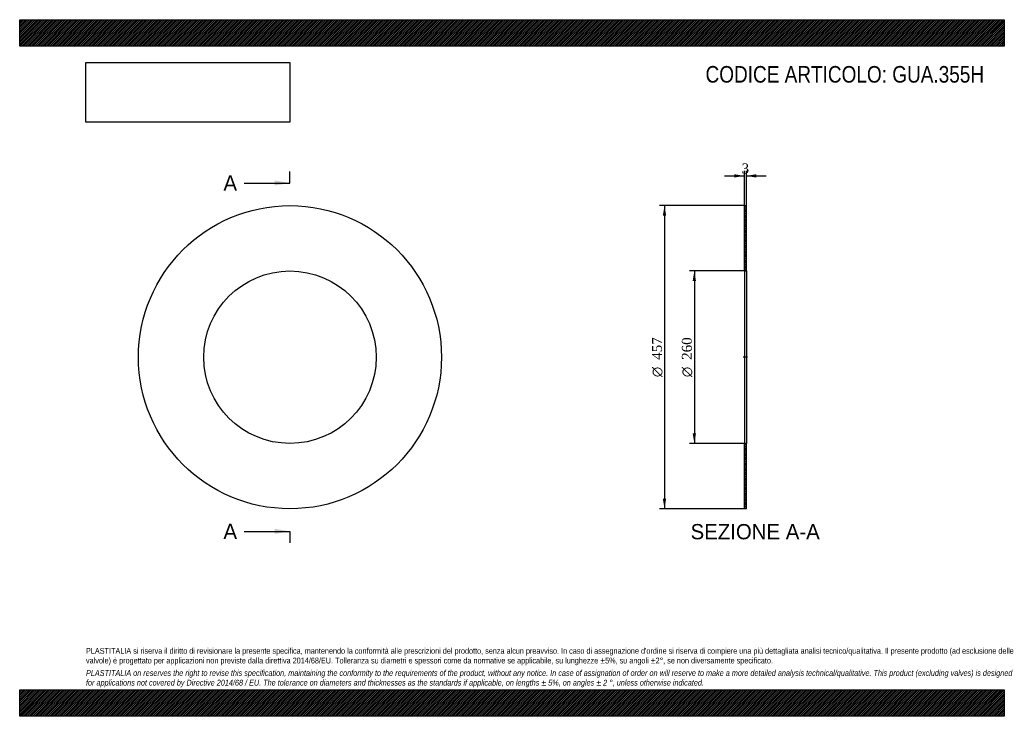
# Model space of a CAD drawing. Header units: millimetres. Extents: x 0 to 1485, y 0 to 1050.
import ezdxf
from ezdxf.enums import TextEntityAlignment as Align
from ezdxf.lldxf.tags import DXFTag

# ---------------------------------------------------------------- set-up
doc = ezdxf.new("R2010")
doc.units = ezdxf.units.MM
doc.header["$LTSCALE"] = 5
for name, color, linetype in [('Default', 7, 'Continuous'), ('DV2_Default', 7, 'Continuous'), ('GUA.355H', 7, 'Continuous')]:
    doc.layers.add(name, color=color, linetype=linetype)
doc.styles.add('SEACAD_Solid_Edge_ANSI', font='seans.ttf')
doc.styles.add('SEACAD_Solid_Edge_ANSI1_Symbols', font='semeca1.ttf')
doc.styles.add('SEACAD_Times_New_Roman', font='times.ttf')
tags = doc.linetypes.add('CENTER2', pattern=[28.575, 19.05, -3.175, 3.175, -3.175]).pattern_tags.tags
tags[10:11] = [DXFTag(74, 4), DXFTag(75, 0), DXFTag(340, '0'), DXFTag(46, 0.0), DXFTag(50, 0.0), DXFTag(44, 0.0), DXFTag(45, 0.0)]
tags[8:9] = [DXFTag(74, 4), DXFTag(75, 0), DXFTag(340, '0'), DXFTag(46, 0.0), DXFTag(50, 0.0), DXFTag(44, 0.0), DXFTag(45, 0.0)]
tags[6:7] = [DXFTag(74, 4), DXFTag(75, 0), DXFTag(340, '0'), DXFTag(46, 0.0), DXFTag(50, 0.0), DXFTag(44, 0.0), DXFTag(45, 0.0)]
tags[4:5] = [DXFTag(74, 4), DXFTag(75, 0), DXFTag(340, '0'), DXFTag(46, 0.0), DXFTag(50, 0.0), DXFTag(44, 0.0), DXFTag(45, 0.0)]
doc.dimstyles.new('ANSImm', dxfattribs={"dimtxt": 15, "dimasz": 15, "dimexe": 7.5, "dimexo": 0, "dimgap": 3.75, "dimtad": 1, "dimdsep": 46, "dimtxsty": 'SEACAD_Times_New_Roman', "dimblk1": '_SE_FILLED', "dimblk2": '_SE_FILLED', "dimsah": 1, "dimcen": 7.5, "dimazin": 0, "dimtfac": 0.85, "dimtdec": 3, "dimtofl": 0, "dimtmove": 0, "dimatfit": 3, "dimfxl": 1, "dimarcsym": 0})
picture_1 = doc.add_image_def('image1.jpg', size_in_pixel=(4302, 1260))

# ---------------------------------------------------------------- blocks, each defined once
blk = doc.blocks.new('SE')
at = {"layer": 'GUA.355H', "color": 7, "linetype": 'Continuous'}
for radius in [228.5, 130]:
    blk.add_circle((407.6, 541.3), radius, dxfattribs=at)
blk = doc.blocks.new('SE2')
at = {"color": 7, "linetype": 'Continuous', "style": 'SEACAD_Solid_Edge_ANSI'}
blk.add_text('A', height=23, dxfattribs=at).set_placement((307.3, 815.3), align=Align.TOP_LEFT)
blk = doc.blocks.new('SE3')
at = {"color": 7, "linetype": 'Continuous', "style": 'SEACAD_Solid_Edge_ANSI'}
blk.add_text('A', height=23, dxfattribs=at).set_placement((307.3, 290.3), align=Align.TOP_LEFT)
blk = doc.blocks.new('SEANNOT_GROUP')
at = {"linetype": 'Continuous'}
blk.add_hatch(color=7, dxfattribs=at).paths.add_polyline_path([(384.6, 800), (407.6, 803.8), (384.6, 807.6)])
at = {"color": 7, "linetype": 'Continuous'}
blk.add_lwpolyline([(338.6, 803.8), (407.6, 803.8)], dxfattribs=at)
blk = doc.blocks.new('SEANNOT_GROUP1')
at = {"linetype": 'Continuous'}
blk.add_hatch(color=7, dxfattribs=at).paths.add_polyline_path([(384.6, 275), (407.6, 278.8), (384.6, 282.6)])
at = {"color": 7, "linetype": 'Continuous'}
blk.add_lwpolyline([(338.6, 278.8), (407.6, 278.8)], dxfattribs=at)
blk = doc.blocks.new('SE1')
at = {"layer": 'Default', "color": 7, "linetype": 'CENTER2'}
for p, q in [((407.6, 803.8), (407.6, 821)), ((407.6, 278.8), (407.6, 261.5))]:
    blk.add_line(p, q, dxfattribs=at)
at = {"layer": 'Default', "color": 7, "linetype": 'CENTER2', "const_width": 0.0001}
blk.add_lwpolyline([(407.6, 803.8), (407.6, 278.8)], dxfattribs=at)
at = {"layer": 'Default'}
for name in ['SE2', 'SEANNOT_GROUP', 'SE3', 'SEANNOT_GROUP1']:
    blk.add_blockref(name, (0, 0), dxfattribs=at)
blk = doc.blocks.new('SE4')
at = {"layer": 'GUA.355H', "linetype": 'Continuous'}
h = blk.add_hatch(dxfattribs=at)
h.set_pattern_fill('LINE', scale=0.629921, angle=45, style=0)
h.paths.add_polyline_path([(1096, 671.3), (1096, 769.8), (1093, 769.8), (1093, 671.3)])
h = blk.add_hatch(dxfattribs=at)
h.set_pattern_fill('LINE', scale=0.629921, angle=45, style=0)
h.paths.add_polyline_path([(1096, 312.8), (1096, 411.3), (1093, 411.3), (1093, 312.8)])
at = {"layer": 'DV2_Default', "color": 7, "linetype": 'CENTER2'}
blk.add_line((1097.7, 541.3), (1091.2, 541.3), dxfattribs=at)
at = {"layer": 'GUA.355H', "color": 7, "linetype": 'Continuous'}
for p, q in [((1093, 671.3), (1093, 769.8)), ((1093, 769.8), (1096, 769.8)), ((1096, 671.3), (1096, 769.8)), ((1093, 671.3), (1093, 411.3)), ((1093, 671.3), (1096, 671.3)), ((1096, 671.3), (1096, 411.3)), ((1093, 312.8), (1093, 411.3)), ((1096, 411.3), (1093, 411.3)), ((1096, 312.8), (1096, 411.3)), ((1096, 312.8), (1093, 312.8))]:
    blk.add_line(p, q, dxfattribs=at)
blk = doc.blocks.new('DMBLK45')
at = {"layer": 'Default', "linetype": 'Continuous'}
for points in [[(1078, 817.1), (1078, 812.1), (1093, 814.6)], [(1111, 817.1), (1096, 814.6), (1111, 812.1)]]:
    blk.add_hatch(color=7, dxfattribs=at).paths.add_polyline_path(points)
at = {"layer": 'Default', "color": 7, "linetype": 'Continuous'}
for p, q in [((1093, 769.8), (1093, 822.1)), ((1096, 769.8), (1096, 822.1)), ((1063, 814.6), (1093, 814.6)), ((1096, 814.6), (1126, 814.6))]:
    blk.add_line(p, q, dxfattribs=at)
at = {"layer": 'Default', "color": 7, "linetype": 'Continuous', "style": 'SEACAD_Times_New_Roman'}
blk.add_text('3', height=15, dxfattribs=at).set_placement((1088.8, 833.3), align=Align.TOP_LEFT)
blk = doc.blocks.new('_SE_FILLED')
at = {"color": 0}
blk.add_line((0, 0), (-1, 0), dxfattribs=at)
blk.add_solid([(0, 0), (-1, -0.1665), (-1, 0.1665), (0, 0)], dxfattribs=at)
blk = doc.blocks.new('GDimGGroup')
at = {"layer": 'Default', "linetype": 'Continuous'}
for points in [[(1015, 656.3), (1020, 656.3), (1017.5, 671.3)], [(1015, 426.3), (1017.5, 411.3), (1020, 426.3)]]:
    blk.add_hatch(color=7, dxfattribs=at).paths.add_polyline_path(points)
at = {"layer": 'Default', "color": 7, "linetype": 'Continuous'}
for p, q in [((1094.5, 671.3), (1010, 671.3)), ((1017.5, 671.3), (1017.5, 411.3)), ((1094.5, 411.3), (1010, 411.3))]:
    blk.add_line(p, q, dxfattribs=at)
for s, style, p in [('260', 'SEACAD_Times_New_Roman', (998.7, 537.3)), ('O', 'SEACAD_Solid_Edge_ANSI1_Symbols', (998.7, 511.2))]:
    blk.add_text(s, height=15, rotation=90, dxfattribs=dict(at, style=style)).set_placement(p, align=Align.TOP_LEFT)
blk = doc.blocks.new('GDimGGroup1')
at = {"layer": 'Default', "linetype": 'Continuous'}
for points in [[(970, 754.8), (975, 754.8), (972.5, 769.8)], [(970, 327.8), (972.5, 312.8), (975, 327.8)]]:
    blk.add_hatch(color=7, dxfattribs=at).paths.add_polyline_path(points)
at = {"layer": 'Default', "color": 7, "linetype": 'Continuous'}
for p, q in [((1093, 769.8), (965, 769.8)), ((972.5, 769.8), (972.5, 312.8)), ((1093, 312.8), (965, 312.8))]:
    blk.add_line(p, q, dxfattribs=at)
for s, style, p in [('457', 'SEACAD_Times_New_Roman', (953.7, 537.3)), ('O', 'SEACAD_Solid_Edge_ANSI1_Symbols', (953.7, 511.2))]:
    blk.add_text(s, height=15, rotation=90, dxfattribs=dict(at, style=style)).set_placement(p, align=Align.TOP_LEFT)

msp = doc.modelspace()

# ---------------------------------------------------------------- hatches: boundary and pattern name
at = {"layer": 'Default', "linetype": 'Continuous'}
h = msp.add_hatch(dxfattribs=at)
h.set_pattern_fill('LINE', scale=0.629921, angle=45, style=0)
h.paths.add_polyline_path([(1485, 1010), (1485, 1050), (0, 1050), (0, 1010)])
for points in [[(1485, 1010), (1485, 1050), (0, 1050), (0, 1010)], [(1485, 0), (1485, 40), (0, 40), (0, 0)]]:
    msp.add_hatch(color=7, dxfattribs=at).paths.add_polyline_path(points)
h = msp.add_hatch(dxfattribs=at)
h.set_pattern_fill('LINE', scale=0.629921, angle=45, style=0)
h.paths.add_polyline_path([(1485, 0), (1485, 40), (0, 40), (0, 0)])

# ---------------------------------------------------------------- linework, layer by layer
at = {"layer": 'Default', "color": 7, "linetype": 'Continuous'}
for p, q in [((0, 1050), (1485, 1050)), ((0, 1010), (0, 1050)), ((1485, 1050), (1485, 1010)), ((1485, 1010), (0, 1010)), ((0, 40), (1485, 40)), ((0, 0), (0, 40)), ((1485, 40), (1485, 0)), ((1485, 0), (0, 0))]:
    msp.add_line(p, q, dxfattribs=at)

# ---------------------------------------------------------------- block references
at = {"layer": 'Default'}
for name in ['SE1', 'SE', 'GDimGGroup1', 'SE4', 'GDimGGroup']:
    msp.add_blockref(name, (0, 0), dxfattribs=at)

# ---------------------------------------------------------------- texts
at = {"layer": 'Default', "color": 7, "linetype": 'Continuous', "style": 'SEACAD_Solid_Edge_ANSI'}
msp.add_text('SEZIONE A-A', height=23, dxfattribs=at).set_placement((1011.825, 289.789), align=Align.TOP_LEFT)
at = {"layer": 'Default', "attachment_point": 1}
for s, insert, char_height, width in [('{\\fArial Narrow|b0||i0||c0|p34;\\C7;\\H25.;\\W1.;CODICE ARTICOLO: GUA.355H}', (1034.407, 980.168), 25, 424.69254), ("{\\fArial Narrow|b0||i0||c0|p34;\\C7;\\H8.75;\\W1.;PLASTITALIA si riserva il diritto di revisionare la presente specifica, mantenendo la conformità alle prescrizioni del prodotto, senza alcun preavviso. In caso di assegnazione d'ordine si riserva di compiere una più dettagliata analisi tecnico/qualitativa. Il presente prodotto (ad esclusione delle \\P}{\\fArial Narrow|b0||i0||c0|p34;\\C7;\\H8.75;\\W1.;valvole) è progettato per applicazioni non previste dalla direttiva 2014/68/EU. Tolleranza su diametri e spessori come da normative se applicabile, su lunghezze ±5%, su angoli ±2°, se non diversamente specificato.\\P}{\\fArial Narrow|b0||i0||c0|p34;\\C7;\\H2.5;\\W1.;   \\P}{\\fArial Narrow|b0||i1||c0|p34;\\C7;\\H8.75;\\W1.;PLASTITALIA on reserves the right to revise this specification, maintaining the conformity to the requirements of the product, without any notice. In case of assignation of order on will reserve to make a more detailed analysis technical/qualitative. This product (excluding valves) is designed \\P}{\\fArial Narrow|b0||i1||c0|p34;\\C7;\\H8.75;\\W1.;for applications not covered by Directive 2014/68 / EU. The tolerance on diameters and thicknesses as the standards if applicable, on lengths ± 5%, on angles ± 2 °, unless otherwise indicated.\\P}", (100, 103.012), 8.75, 1285)]:
    msp.add_mtext(s, dxfattribs=dict(at, insert=insert, char_height=char_height, width=width))

# ---------------------------------------------------------------- dimensions: what is measured, and where the dimension line sits
at = {"layer": 'Default', "color": 7, "linetype": 'Continuous'}
dim = msp.add_linear_dim(base=(1092.965, 814.552), p1=(1092.965, 769.789), p2=(1095.965, 769.789), angle=0, text='\\A1;<>', dimstyle='ANSImm', dxfattribs=at)
dim.commit()
dim.dimension.update_dxf_attribs({"geometry": 'DMBLK45', "text_midpoint": (1094.465, 814.552), "dimtype": 161})

# ---------------------------------------------------------------- pictures from other files: only their frames are drawn
image = msp.add_image(picture_1, insert=(100, 895.516), size_in_units=(307.286, 90))
image.dxf.flags = 7

doc.saveas('drawing.dxf')
